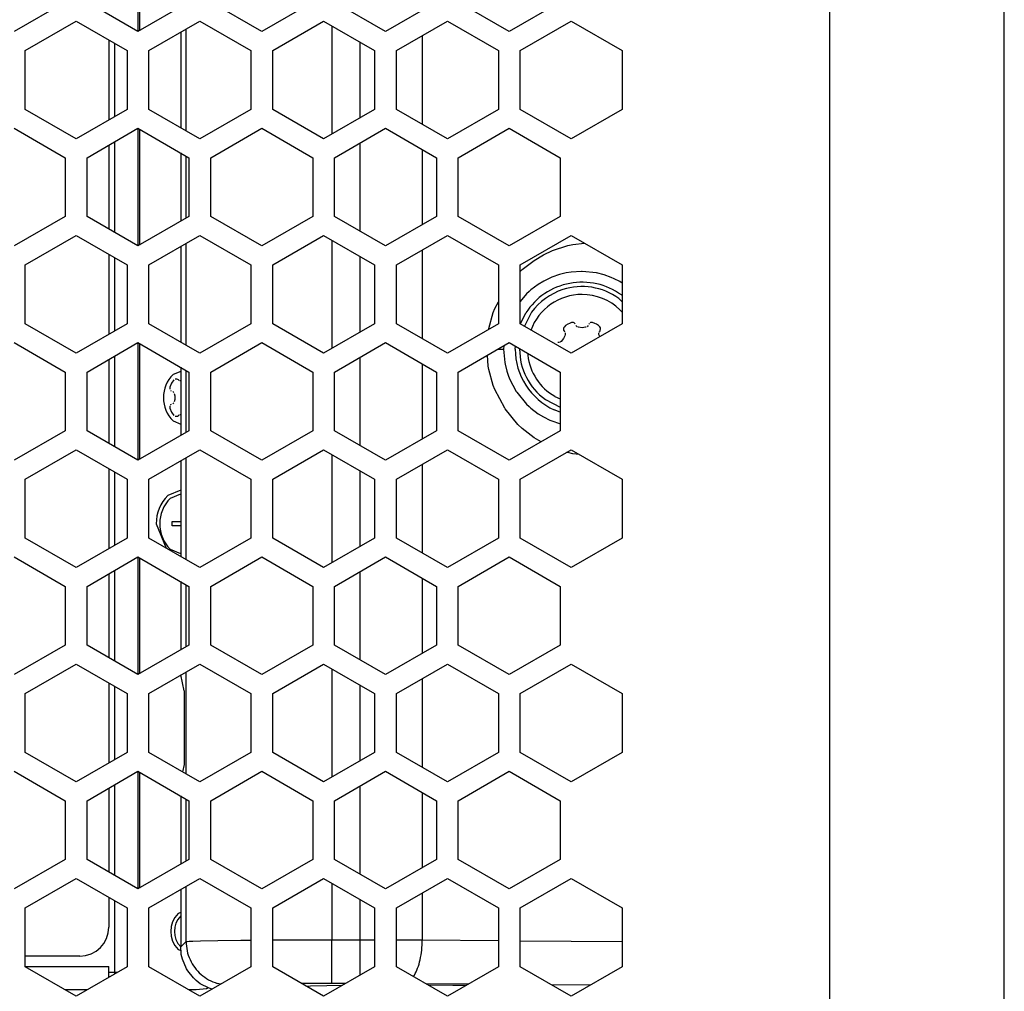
# Model space of a CAD drawing. Header units: millimetres. Extents: x -154 to 86, y -114 to 336.
# Tile 7 of 15: x 0 to 68, y 20 to 86. Entities that reach past the tile are written whole.
import ezdxf

# ---------------------------------------------------------------- set-up
doc = ezdxf.new("R2010")
doc.units = ezdxf.units.MM

# ---------------------------------------------------------------- blocks, each defined once
blk = doc.blocks.new('Gehaeuseschale-oben-Einbaudummy__1', base_point=(-136.349, -11.25))
at = {"color": 1, "linetype": 'Continuous'}
blk.add_line((55.651, 278.75), (55.651, -11.25), dxfattribs=at)
at = {"color": 7, "linetype": 'Continuous'}
for p, q in [((67.651, -11.25), (67.651, 278.75)), ((3.151, 87.569), (-0.349, 85.549)), ((8.151, 85.549), (4.651, 87.569)), ((11.651, 87.569), (8.151, 85.549)), ((16.651, 85.549), (13.151, 87.569)), ((20.151, 87.569), (16.651, 85.549)), ((25.151, 85.549), (21.651, 87.569)), ((28.651, 87.569), (25.151, 85.549)), ((33.651, 85.549), (30.151, 87.569)), ((37.151, 87.569), (33.651, 85.549)), ((0.401, 84.25), (3.901, 86.27)), ((3.901, 86.27), (7.401, 84.25)), ((8.901, 84.25), (12.401, 86.27)), ((12.401, 86.27), (15.901, 84.25)), ((17.401, 84.25), (20.901, 86.27)), ((20.901, 86.27), (24.401, 84.25)), ((25.901, 84.25), (29.401, 86.27)), ((29.401, 86.27), (32.901, 84.25)), ((34.401, 84.25), (37.901, 86.27)), ((37.901, 86.27), (41.401, 84.25)), ((0.401, 80.208), (0.401, 84.25)), ((7.401, 84.25), (7.401, 80.208)), ((8.901, 80.208), (8.901, 84.25)), ((15.901, 84.25), (15.901, 80.208)), ((17.401, 80.208), (17.401, 84.25)), ((24.401, 84.25), (24.401, 80.208)), ((25.901, 80.208), (25.901, 84.25)), ((32.901, 84.25), (32.901, 80.208)), ((34.401, 80.208), (34.401, 84.25)), ((41.401, 84.25), (41.401, 80.208)), ((3.901, 78.187), (0.401, 80.208)), ((7.401, 80.208), (3.901, 78.187)), ((12.401, 78.187), (8.901, 80.208)), ((15.901, 80.208), (12.401, 78.187)), ((20.901, 78.187), (17.401, 80.208)), ((24.401, 80.208), (20.901, 78.187)), ((29.401, 78.187), (25.901, 80.208)), ((32.901, 80.208), (29.401, 78.187)), ((37.901, 78.187), (34.401, 80.208)), ((41.401, 80.208), (37.901, 78.187)), ((-0.349, 78.911), (3.151, 76.891)), ((4.651, 76.891), (8.151, 78.911)), ((8.151, 78.911), (11.651, 76.891)), ((13.151, 76.891), (16.651, 78.911)), ((16.651, 78.911), (20.151, 76.891)), ((21.651, 76.891), (25.151, 78.911)), ((25.151, 78.911), (28.651, 76.891)), ((30.151, 76.891), (33.651, 78.911)), ((33.651, 78.911), (37.151, 76.891)), ((3.151, 76.891), (3.151, 72.849)), ((4.651, 72.849), (4.651, 76.891)), ((11.651, 76.891), (11.651, 72.849)), ((13.151, 72.849), (13.151, 76.891)), ((20.151, 76.891), (20.151, 72.849)), ((21.651, 72.849), (21.651, 76.891)), ((28.651, 76.891), (28.651, 72.849)), ((30.151, 72.849), (30.151, 76.891)), ((37.151, 76.891), (37.151, 72.849)), ((3.151, 72.849), (-0.349, 70.829)), ((8.151, 70.829), (4.651, 72.849)), ((11.651, 72.849), (8.151, 70.829)), ((16.651, 70.829), (13.151, 72.849)), ((20.151, 72.849), (16.651, 70.829)), ((25.151, 70.829), (21.651, 72.849)), ((28.651, 72.849), (25.151, 70.829)), ((33.651, 70.829), (30.151, 72.849)), ((37.151, 72.849), (33.651, 70.829)), ((0.401, 69.53), (3.901, 71.55)), ((3.901, 71.55), (7.401, 69.53)), ((8.901, 69.53), (12.401, 71.55)), ((12.401, 71.55), (15.901, 69.53)), ((17.401, 69.53), (20.901, 71.55)), ((20.901, 71.55), (24.401, 69.53)), ((25.901, 69.53), (29.401, 71.55)), ((29.401, 71.55), (32.901, 69.53)), ((34.401, 69.53), (37.901, 71.55)), ((37.901, 71.55), (41.401, 69.53)), ((0.401, 65.488), (0.401, 69.53)), ((7.401, 69.53), (7.401, 65.488)), ((8.901, 65.488), (8.901, 69.53)), ((15.901, 69.53), (15.901, 65.488)), ((17.401, 65.488), (17.401, 69.53)), ((24.401, 69.53), (24.401, 65.488)), ((25.901, 65.488), (25.901, 69.53)), ((32.901, 69.53), (32.901, 65.488)), ((34.401, 65.488), (34.401, 69.53)), ((41.401, 69.53), (41.401, 65.488)), ((3.901, 63.467), (0.401, 65.488)), ((7.401, 65.488), (3.901, 63.467)), ((12.401, 63.467), (8.901, 65.488)), ((15.901, 65.488), (12.401, 63.467)), ((20.901, 63.467), (17.401, 65.488)), ((24.401, 65.488), (20.901, 63.467)), ((29.401, 63.467), (25.901, 65.488)), ((32.901, 65.488), (29.401, 63.467)), ((37.901, 63.467), (34.401, 65.488)), ((41.401, 65.488), (37.901, 63.467)), ((-0.349, 64.191), (3.151, 62.171)), ((4.651, 62.171), (8.151, 64.191)), ((8.151, 64.191), (11.651, 62.171)), ((13.151, 62.171), (16.651, 64.191)), ((16.651, 64.191), (20.151, 62.171)), ((21.651, 62.171), (25.151, 64.191)), ((25.151, 64.191), (28.651, 62.171)), ((30.151, 62.171), (33.651, 64.191)), ((33.651, 64.191), (37.151, 62.171)), ((3.151, 62.171), (3.151, 58.129)), ((4.651, 58.129), (4.651, 62.171)), ((11.651, 62.171), (11.651, 58.129)), ((13.151, 58.129), (13.151, 62.171)), ((20.151, 62.171), (20.151, 58.129)), ((21.651, 58.129), (21.651, 62.171)), ((28.651, 62.171), (28.651, 58.129)), ((30.151, 58.129), (30.151, 62.171)), ((37.151, 62.171), (37.151, 58.129)), ((3.151, 58.129), (-0.349, 56.109)), ((8.151, 56.109), (4.651, 58.129)), ((11.651, 58.129), (8.151, 56.109)), ((16.651, 56.109), (13.151, 58.129)), ((20.151, 58.129), (16.651, 56.109)), ((25.151, 56.109), (21.651, 58.129)), ((28.651, 58.129), (25.151, 56.109)), ((33.651, 56.109), (30.151, 58.129)), ((37.151, 58.129), (33.651, 56.109)), ((0.401, 54.81), (3.901, 56.83)), ((3.901, 56.83), (7.401, 54.81)), ((8.901, 54.81), (12.401, 56.83)), ((12.401, 56.83), (15.901, 54.81)), ((17.401, 54.81), (20.901, 56.83)), ((20.901, 56.83), (24.401, 54.81)), ((25.901, 54.81), (29.401, 56.83)), ((29.401, 56.83), (32.901, 54.81)), ((34.401, 54.81), (37.901, 56.83)), ((37.901, 56.83), (41.401, 54.81)), ((0.401, 50.768), (0.401, 54.81)), ((7.401, 54.81), (7.401, 50.768)), ((8.901, 50.768), (8.901, 54.81)), ((15.901, 54.81), (15.901, 50.768)), ((17.401, 50.768), (17.401, 54.81)), ((24.401, 54.81), (24.401, 50.768)), ((25.901, 50.768), (25.901, 54.81)), ((32.901, 54.81), (32.901, 50.768)), ((34.401, 50.768), (34.401, 54.81)), ((41.401, 54.81), (41.401, 50.768)), ((3.901, 48.747), (0.401, 50.768)), ((7.401, 50.768), (3.901, 48.747)), ((12.401, 48.747), (8.901, 50.768)), ((15.901, 50.768), (12.401, 48.747)), ((20.901, 48.747), (17.401, 50.768)), ((24.401, 50.768), (20.901, 48.747)), ((29.401, 48.747), (25.901, 50.768)), ((32.901, 50.768), (29.401, 48.747)), ((37.901, 48.747), (34.401, 50.768)), ((41.401, 50.768), (37.901, 48.747)), ((-0.349, 49.471), (3.151, 47.451)), ((4.651, 47.451), (8.151, 49.471)), ((8.151, 49.471), (11.651, 47.451)), ((13.151, 47.451), (16.651, 49.471)), ((16.651, 49.471), (20.151, 47.451)), ((21.651, 47.451), (25.151, 49.471)), ((25.151, 49.471), (28.651, 47.451)), ((30.151, 47.451), (33.651, 49.471)), ((33.651, 49.471), (37.151, 47.451)), ((3.151, 47.451), (3.151, 43.409)), ((4.651, 43.409), (4.651, 47.451)), ((11.651, 47.451), (11.651, 43.409)), ((13.151, 43.409), (13.151, 47.451)), ((20.151, 47.451), (20.151, 43.409)), ((21.651, 43.409), (21.651, 47.451)), ((28.651, 47.451), (28.651, 43.409)), ((30.151, 43.409), (30.151, 47.451)), ((37.151, 47.451), (37.151, 43.409)), ((3.151, 43.409), (-0.349, 41.389)), ((8.151, 41.389), (4.651, 43.409)), ((11.651, 43.409), (8.151, 41.389)), ((16.651, 41.389), (13.151, 43.409)), ((20.151, 43.409), (16.651, 41.389)), ((25.151, 41.389), (21.651, 43.409)), ((28.651, 43.409), (25.151, 41.389)), ((33.651, 41.389), (30.151, 43.409)), ((37.151, 43.409), (33.651, 41.389)), ((0.401, 40.09), (3.901, 42.11)), ((3.901, 42.11), (7.401, 40.09)), ((8.901, 40.09), (12.401, 42.11)), ((12.401, 42.11), (15.901, 40.09)), ((17.401, 40.09), (20.901, 42.11)), ((20.901, 42.11), (24.401, 40.09)), ((25.901, 40.09), (29.401, 42.11)), ((29.401, 42.11), (32.901, 40.09)), ((34.401, 40.09), (37.901, 42.11)), ((37.901, 42.11), (41.401, 40.09)), ((0.401, 36.048), (0.401, 40.09)), ((7.401, 40.09), (7.401, 36.048)), ((8.901, 36.048), (8.901, 40.09)), ((15.901, 40.09), (15.901, 36.048)), ((17.401, 36.048), (17.401, 40.09)), ((24.401, 40.09), (24.401, 36.048)), ((25.901, 36.048), (25.901, 40.09)), ((32.901, 40.09), (32.901, 36.048)), ((34.401, 36.048), (34.401, 40.09)), ((41.401, 40.09), (41.401, 36.048)), ((3.901, 34.027), (0.401, 36.048)), ((7.401, 36.048), (3.901, 34.027)), ((12.401, 34.027), (8.901, 36.048)), ((15.901, 36.048), (12.401, 34.027)), ((20.901, 34.027), (17.401, 36.048)), ((24.401, 36.048), (20.901, 34.027)), ((29.401, 34.027), (25.901, 36.048)), ((32.901, 36.048), (29.401, 34.027)), ((37.901, 34.027), (34.401, 36.048)), ((41.401, 36.048), (37.901, 34.027)), ((-0.349, 34.751), (3.151, 32.731)), ((4.651, 32.731), (8.151, 34.751)), ((8.151, 34.751), (11.651, 32.731)), ((13.151, 32.731), (16.651, 34.751)), ((16.651, 34.751), (20.151, 32.731)), ((21.651, 32.731), (25.151, 34.751)), ((25.151, 34.751), (28.651, 32.731)), ((30.151, 32.731), (33.651, 34.751)), ((33.651, 34.751), (37.151, 32.731)), ((3.151, 32.731), (3.151, 28.689)), ((4.651, 28.689), (4.651, 32.731)), ((11.651, 32.731), (11.651, 28.689)), ((13.151, 28.689), (13.151, 32.731)), ((20.151, 32.731), (20.151, 28.689)), ((21.651, 28.689), (21.651, 32.731)), ((28.651, 32.731), (28.651, 28.689)), ((30.151, 28.689), (30.151, 32.731)), ((37.151, 32.731), (37.151, 28.689)), ((3.151, 28.689), (-0.349, 26.669)), ((8.151, 26.669), (4.651, 28.689)), ((11.651, 28.689), (8.151, 26.669)), ((16.651, 26.669), (13.151, 28.689)), ((20.151, 28.689), (16.651, 26.669)), ((25.151, 26.669), (21.651, 28.689)), ((28.651, 28.689), (25.151, 26.669)), ((33.651, 26.669), (30.151, 28.689)), ((37.151, 28.689), (33.651, 26.669)), ((0.401, 25.37), (3.901, 27.39)), ((3.901, 27.39), (7.401, 25.37)), ((8.901, 25.37), (12.401, 27.39)), ((12.401, 27.39), (15.901, 25.37)), ((17.401, 25.37), (20.901, 27.39)), ((20.901, 27.39), (24.401, 25.37)), ((25.901, 25.37), (29.401, 27.39)), ((29.401, 27.39), (32.901, 25.37)), ((34.401, 25.37), (37.901, 27.39)), ((37.901, 27.39), (41.401, 25.37)), ((0.401, 21.328), (0.401, 25.37)), ((7.401, 25.37), (7.401, 21.328)), ((8.901, 21.328), (8.901, 25.37)), ((15.901, 25.37), (15.901, 21.328)), ((17.401, 21.328), (17.401, 25.37)), ((24.401, 25.37), (24.401, 21.328)), ((25.901, 21.328), (25.901, 25.37)), ((32.901, 25.37), (32.901, 21.328)), ((34.401, 21.328), (34.401, 25.37)), ((41.401, 25.37), (41.401, 21.328)), ((3.901, 19.307), (0.401, 21.328)), ((7.401, 21.328), (3.901, 19.307)), ((12.401, 19.307), (8.901, 21.328)), ((15.901, 21.328), (12.401, 19.307)), ((20.901, 19.307), (17.401, 21.328)), ((24.401, 21.328), (20.901, 19.307)), ((29.401, 19.307), (25.901, 21.328)), ((32.901, 21.328), (29.401, 19.307)), ((37.901, 19.307), (34.401, 21.328)), ((41.401, 21.328), (37.901, 19.307))]:
    blk.add_line(p, q, dxfattribs=at)
blk = doc.blocks.new('Linsenschraube_selbstfurchend_22__12', base_point=(10.334, 59.133))
at = {"color": 7, "linetype": 'Continuous'}
for p, q in [((10.622, 61.626), (10.458, 61.417)), ((10.737, 61.687), (10.694, 61.674)), ((10.823, 61.686), (10.737, 61.687)), ((10.893, 61.659), (10.823, 61.686)), ((10.935, 61.626), (10.893, 61.659)), ((10.98, 61.591), (10.935, 61.626)), ((11.091, 61.561), (11.033, 61.569)), ((10.458, 61.417), (10.334, 61.126)), ((10.334, 61.126), (10.338, 60.996)), ((10.391, 60.912), (10.431, 60.88)), ((10.543, 60.833), (10.611, 60.772)), ((10.646, 60.699), (10.678, 60.528)), ((10.678, 60.292), (10.646, 60.121)), ((10.678, 60.528), (10.684, 60.41)), ((10.684, 60.41), (10.678, 60.292)), ((10.338, 59.824), (10.338, 59.679)), ((10.338, 59.679), (10.445, 59.425)), ((10.391, 59.908), (10.356, 59.863)), ((10.431, 59.94), (10.391, 59.908)), ((10.611, 60.048), (10.543, 59.987)), ((10.445, 59.425), (10.622, 59.194)), ((10.694, 59.146), (10.737, 59.133)), ((10.737, 59.133), (10.823, 59.134)), ((10.823, 59.134), (10.863, 59.146)), ((10.863, 59.146), (10.935, 59.194)), ((10.935, 59.194), (10.98, 59.229)), ((11.033, 59.251), (11.091, 59.259))]:
    blk.add_line(p, q, dxfattribs=at)
blk = doc.blocks.new('Linsenschraube_selbstfurchend_23__13', base_point=(34.918, 60.32))
at = {"color": 7, "linetype": 'Continuous'}
for p, q in [((41.401, 66.292), (41.251, 66.452)), ((37.396, 65.226), (37.374, 65.164)), ((37.374, 65.164), (37.387, 65.038)), ((37.387, 65.038), (37.435, 64.966)), ((37.435, 65.279), (37.396, 65.226)), ((37.521, 65.357), (37.435, 65.279)), ((37.435, 64.966), (37.47, 64.921)), ((37.666, 65.456), (37.521, 65.357)), ((37.778, 65.513), (37.666, 65.456)), ((37.935, 65.568), (37.778, 65.513)), ((38.065, 65.563), (37.935, 65.568)), ((38.104, 65.545), (38.065, 65.563)), ((38.149, 65.51), (38.104, 65.545)), ((38.181, 65.47), (38.149, 65.51)), ((38.308, 65.277), (38.228, 65.358)), ((38.417, 65.242), (38.362, 65.255)), ((38.651, 65.217), (38.417, 65.242)), ((38.885, 65.242), (38.651, 65.217)), ((38.94, 65.255), (38.885, 65.242)), ((39.074, 65.358), (38.994, 65.277)), ((39.153, 65.51), (39.121, 65.47)), ((39.237, 65.563), (39.198, 65.545)), ((39.367, 65.568), (39.237, 65.563)), ((39.524, 65.513), (39.367, 65.568)), ((39.636, 65.456), (39.524, 65.513)), ((39.781, 65.357), (39.636, 65.456)), ((39.867, 65.279), (39.781, 65.357)), ((39.832, 64.921), (39.867, 64.966)), ((39.915, 65.207), (39.867, 65.279)), ((39.867, 64.966), (39.9, 65.008)), ((39.9, 65.008), (39.928, 65.164)), ((39.928, 65.164), (39.915, 65.207)), ((37.215, 64.264), (37.157, 64.217)), ((37.381, 64.483), (37.215, 64.264)), ((37.464, 64.661), (37.381, 64.483)), ((37.492, 64.752), (37.464, 64.661)), ((37.492, 64.868), (37.492, 64.752)), ((39.81, 64.752), (39.81, 64.868)), ((39.838, 64.661), (39.81, 64.752)), ((39.866, 64.602), (39.838, 64.661)), ((37.103, 64.195), (36.99, 64.195)), ((34.918, 63.46), (34.926, 63.32)), ((36.776, 60.502), (37.151, 60.32))]:
    blk.add_line(p, q, dxfattribs=at)
for start, end in [(90.00002, 160.00004), (46.0976, 90.00002), (186.58533, 239.99999)]:
    blk.add_arc((38.651, 63.75), 3.75, start, end, dxfattribs=at)
blk = doc.blocks.new('30083-95-10-01-00__19', base_point=(11.084, 19.525))
at = {"color": 1, "linetype": 'Continuous'}
for p, q in [((21.456, 85.95), (21.456, 78.507)), ((11.457, 78.732), (11.457, 85.725)), ((27.677, 85.275), (27.677, 79.183)), ((23.411, 79.636), (23.411, 84.821)), ((23.411, 71.833), (23.411, 77.907)), ((27.677, 77.453), (27.677, 72.287)), ((11.457, 72.737), (11.457, 77.003)), ((21.456, 71.23), (21.456, 63.787)), ((38.011, 70.941), (38.818, 71.021)), ((11.457, 64.012), (11.457, 71.005)), ((27.677, 70.555), (27.677, 64.463)), ((36.002, 70.225), (36.629, 70.521)), ((36.629, 70.521), (37.662, 70.863)), ((37.662, 70.863), (38.011, 70.941)), ((23.411, 64.916), (23.411, 70.101)), ((34.546, 69.207), (35.356, 69.838)), ((35.356, 69.838), (36.002, 70.225)), ((34.401, 69.069), (34.546, 69.207)), ((37.566, 68.983), (37.109, 68.873)), ((37.891, 69.037), (37.566, 68.983)), ((38.607, 69.083), (37.891, 69.037)), ((38.651, 69.082), (38.607, 69.083)), ((39.646, 68.977), (38.651, 69.082)), ((36.014, 68.419), (35.642, 68.193)), ((36.429, 68.625), (36.014, 68.419)), ((36.568, 68.684), (36.429, 68.625)), ((37.109, 68.873), (36.568, 68.684)), ((40.163, 68.846), (39.646, 68.977)), ((40.642, 68.672), (40.163, 68.846)), ((40.852, 68.58), (40.642, 68.672)), ((41.239, 68.379), (40.852, 68.58)), ((41.401, 68.278), (41.239, 68.379)), ((35.013, 67.705), (34.832, 67.533)), ((35.134, 67.811), (35.013, 67.705)), ((35.642, 68.193), (35.134, 67.811)), ((32.662, 66.538), (32.901, 66.987)), ((34.832, 67.533), (34.401, 67.013)), ((41.401, 66.996), (41.174, 67.223)), ((41.35, 67.465), (41.401, 67.425)), ((32.556, 66.265), (32.662, 66.538)), ((35.178, 66.273), (34.693, 65.32)), ((32.249, 65.166), (32.556, 66.265)), ((34.427, 65.473), (34.788, 66.233)), ((32.238, 65.105), (32.249, 65.166)), ((32.886, 63.75), (32.938, 63.75)), ((32.938, 63.75), (33.258, 63.75)), ((33.277, 63.976), (33.258, 63.75)), ((33.258, 63.75), (33.338, 62.83)), ((34.059, 63.75), (34.086, 63.94)), ((23.411, 57.113), (23.411, 63.187)), ((32.207, 62.566), (32.146, 63.323)), ((11.457, 58.017), (11.457, 62.283)), ((27.677, 62.733), (27.677, 57.567)), ((32.249, 62.334), (32.207, 62.566)), ((32.556, 61.235), (32.249, 62.334)), ((33.338, 62.83), (33.361, 62.706)), ((33.361, 62.706), (33.479, 62.23)), ((33.479, 62.23), (33.572, 61.946)), ((33.572, 61.946), (33.667, 61.7)), ((33.667, 61.7), (34.123, 60.838)), ((32.662, 60.962), (32.556, 61.235)), ((33.345, 59.679), (32.662, 60.962)), ((34.123, 60.838), (34.162, 60.779)), ((34.162, 60.779), (34.83, 59.969)), ((36.128, 60.277), (37.151, 59.756)), ((33.373, 59.638), (33.345, 59.679)), ((34.247, 58.577), (33.373, 59.638)), ((34.83, 59.969), (35.012, 59.796)), ((35.012, 59.796), (35.135, 59.688)), ((35.135, 59.688), (35.644, 59.305)), ((37.151, 59.414), (36.743, 59.573)), ((35.644, 59.305), (36.011, 59.083)), ((36.011, 59.083), (36.429, 58.875)), ((36.429, 58.875), (36.568, 58.816)), ((34.546, 58.293), (34.247, 58.577)), ((35.356, 57.662), (34.546, 58.293)), ((36.568, 58.816), (37.112, 58.626)), ((37.112, 58.626), (37.151, 58.617)), ((35.84, 57.373), (35.356, 57.662)), ((11.457, 49.292), (11.457, 56.285)), ((21.456, 56.51), (21.456, 49.067)), ((37.662, 56.637), (37.602, 56.657)), ((38.011, 56.559), (37.662, 56.637)), ((38.445, 56.516), (38.011, 56.559)), ((27.677, 55.835), (27.677, 49.743)), ((23.411, 50.196), (23.411, 55.381)), ((23.411, 42.393), (23.411, 48.467)), ((11.457, 43.297), (11.457, 47.563)), ((27.677, 48.013), (27.677, 42.847)), ((11.457, 34.572), (11.457, 41.565)), ((21.456, 41.79), (21.456, 34.347)), ((23.411, 35.476), (23.411, 40.661)), ((27.677, 41.115), (27.677, 35.023)), ((23.411, 27.673), (23.411, 33.747)), ((27.677, 33.293), (27.677, 28.127)), ((11.457, 28.577), (11.457, 32.843)), ((21.456, 27.07), (21.456, 23.176)), ((11.457, 23.056), (11.457, 26.845)), ((27.677, 26.395), (27.677, 23.164)), ((23.411, 23.176), (23.411, 25.941)), ((11.084, 22.682), (11.457, 23.056)), ((11.457, 23.056), (11.519, 23.067)), ((11.519, 23.067), (11.659, 23.078)), ((11.659, 23.078), (11.705, 23.081)), ((11.705, 23.081), (11.925, 23.09)), ((11.925, 23.09), (12.443, 23.106)), ((12.443, 23.106), (13.636, 23.13)), ((13.636, 23.13), (15.223, 23.149)), ((15.223, 23.149), (15.901, 23.155)), ((17.401, 23.165), (17.67, 23.166)), ((17.67, 23.166), (21.456, 23.176)), ((21.456, 23.176), (23.411, 23.176)), ((21.456, 20.176), (21.456, 23.176)), ((23.411, 23.176), (24.401, 23.175)), ((23.411, 20.752), (23.411, 23.176)), ((25.901, 23.172), (26.656, 23.169)), ((26.656, 23.169), (27.677, 23.164)), ((27.677, 23.164), (32.901, 23.121)), ((34.401, 23.109), (41.401, 23.051)), ((27.075, 20.65), (27.134, 20.739)), ((13.828, 20.131), (13.59, 20.184)), ((21.456, 20.176), (19.419, 20.171)), ((22.406, 20.176), (21.456, 20.176)), ((30.822, 20.128), (27.939, 20.152)), ((39.203, 20.059), (36.562, 20.081))]:
    blk.add_line(p, q, dxfattribs=at)
at = {"color": 7, "linetype": 'Continuous'}
for p, q in [((11.084, 85.51), (11.084, 78.948)), ((11.084, 77.218), (11.084, 72.522)), ((11.084, 70.79), (11.084, 64.228)), ((11.084, 62.498), (11.084, 57.802)), ((11.084, 56.07), (11.084, 49.508)), ((11.084, 47.778), (11.084, 43.082)), ((11.322, 40.274), (11.101, 41.378)), ((11.322, 40.274), (11.324, 40.217)), ((11.324, 40.217), (11.326, 40.131)), ((11.326, 40.131), (11.327, 39.975)), ((11.327, 39.975), (11.327, 35.525)), ((11.322, 35.226), (11.219, 34.71)), ((11.324, 35.283), (11.322, 35.226)), ((11.326, 35.369), (11.324, 35.283)), ((11.327, 35.525), (11.326, 35.369)), ((11.084, 33.058), (11.084, 28.362)), ((11.084, 26.63), (11.084, 22.682)), ((11.127, 22.171), (11.084, 22.682)), ((11.199, 21.856), (11.127, 22.171)), ((11.48, 21.183), (11.199, 21.856)), ((11.569, 21.037), (11.48, 21.183)), ((11.955, 20.554), (11.569, 21.037)), ((12.147, 20.376), (11.955, 20.554)), ((12.431, 20.161), (12.147, 20.376)), ((13.045, 19.846), (12.431, 20.161)), ((13.24, 19.781), (13.045, 19.846)), ((20.007, 19.989), (19.741, 19.977)), ((21.112, 20.015), (20.007, 19.989)), ((22.153, 20.03), (21.112, 20.015)), ((29.772, 20.044), (28.109, 20.053)), ((30.66, 20.034), (29.772, 20.044))]:
    blk.add_line(p, q, dxfattribs=at)
at = {"color": 1, "linetype": 'Continuous'}
for radius, start, end in [(4.592, 54.00003, 147.27274), (4.292, 108.00001, 144.00001), (4.292, 54.00002, 107.99999), (4.592, 179.99997, 245.45452), (4.292, 179.99998, 233.99998)]:
    blk.add_arc((38.651, 63.75), radius, start, end, dxfattribs=at)
for points in [[(11.457, 23.056), (11.525, 22.422), (11.725, 21.817), (12.049, 21.267), (12.481, 20.799), (13.003, 20.432), (13.59, 20.184)], [(27.134, 20.739), (27.358, 21.217), (27.529, 21.803), (27.637, 22.464), (27.677, 23.164)]]:
    blk.add_spline(points, degree=3, dxfattribs=at)
blk = doc.blocks.new('EMV-Filter-vergossen_1__20', base_point=(11.084, 19.525))
blk.add_blockref('30083-95-10-01-00__19', (11.084, 19.525))
blk = doc.blocks.new('Platte__22', base_point=(-82.349, 19.75))
at = {"color": 7, "linetype": 'Continuous'}
blk.add_line((12.846, 19.811), (12.151, 19.75), dxfattribs=at)
blk.add_arc((12.151, 23.75), 1.5, 135.00002, 224.99998, dxfattribs=at)
blk = doc.blocks.new('Gehaeuse__25', base_point=(-84.849, 19.75))
at = {"color": 7, "linetype": 'Continuous'}
for p, q in [((8.151, 93.631), (8.151, 85.549)), ((8.151, 78.911), (8.151, 70.829)), ((8.151, 64.191), (8.151, 56.109)), ((11.084, 62.218), (10.56, 62.001)), ((10.56, 58.819), (11.084, 58.602)), ((11.084, 54.058), (10.207, 53.695)), ((10.383, 53.518), (11.084, 53.808)), ((9.401, 51.75), (10.093, 50.08)), ((10.501, 51.6), (10.501, 51.9)), ((10.501, 51.9), (11.084, 51.9)), ((11.084, 51.6), (10.501, 51.6)), ((8.151, 49.471), (8.151, 41.389)), ((11.084, 49.692), (10.383, 49.982)), ((8.151, 34.751), (8.151, 26.669)), ((11.084, 25.058), (10.914, 24.987)), ((10.914, 22.513), (11.105, 22.433)), ((6.151, 20.95), (6.151, 21.35)), ((6.151, 20.606), (6.151, 20.95)), ((6.151, 20.95), (6.551, 20.95)), ((6.351, 20.75), (6.4, 20.75)), ((6.551, 20.837), (6.551, 20.95)), ((6.551, 20.95), (6.746, 20.95)), ((4.668, 19.75), (3.134, 19.75)), ((12.151, 19.75), (11.634, 19.75)), ((12.846, 19.811), (12.151, 19.75)), ((12.972, 19.884), (12.846, 19.811))]:
    blk.add_line(p, q, dxfattribs=at)
at = {"color": 1, "linetype": 'Continuous'}
for p, q in [((8.251, 93.574), (8.251, 85.606)), ((6.551, 79.717), (6.551, 84.74)), ((8.251, 78.854), (8.251, 70.886)), ((6.551, 71.752), (6.551, 77.988)), ((6.551, 64.997), (6.551, 70.02)), ((8.251, 64.134), (8.251, 56.166)), ((6.551, 57.032), (6.551, 63.268)), ((6.551, 50.277), (6.551, 55.3)), ((8.251, 49.414), (8.251, 41.446)), ((6.551, 42.312), (6.551, 48.548)), ((6.551, 35.557), (6.551, 40.58)), ((8.251, 34.694), (8.251, 26.726)), ((6.551, 27.592), (6.551, 33.828)), ((6.551, 20.95), (6.551, 25.86)), ((0.401, 21.35), (6.151, 21.35)), ((6.151, 20.65), (6.227, 20.65))]:
    blk.add_line(p, q, dxfattribs=at)
at = {"color": 7, "linetype": 'Continuous'}
for centre, radius, start, end in [((12.151, 60.41), 2.25, 134.99995, 180.00001), ((12.151, 60.41), 2.25, 179.99999, 225.00004), ((12.151, 51.75), 2.75, 134.99994, 179.99993), ((12.151, 51.75), 2.5, 135.00001, 224.99999), ((12.151, 23.75), 1.75, 135.00002, 224.99998)]:
    blk.add_arc(centre, radius, start, end, dxfattribs=at)
blk = doc.blocks.new('Label-Gehaeuse__26', base_point=(-74.849, 22.05))
at = {"color": 7, "linetype": 'Continuous'}
for p, q in [((6.151, 84.971), (6.151, 79.486)), ((6.151, 77.757), (6.151, 71.983)), ((6.151, 70.251), (6.151, 64.766)), ((6.151, 63.037), (6.151, 57.263)), ((6.151, 55.531), (6.151, 50.046)), ((6.151, 48.317), (6.151, 42.543)), ((6.151, 40.811), (6.151, 35.326)), ((6.151, 33.597), (6.151, 27.823)), ((6.151, 26.091), (6.151, 24.05)), ((4.151, 22.05), (0.401, 22.05))]:
    blk.add_line(p, q, dxfattribs=at)
blk.add_arc((4.151, 24.05), 2, 270, 0, dxfattribs=at)
blk = doc.blocks.new('Netzteil-LCC600-28U-9P_1__28', base_point=(-84.849, 19.577))
for name, p in [('Gehaeuse__25', (-84.849, 19.75)), ('Platte__22', (-82.349, 19.75)), ('Label-Gehaeuse__26', (-74.849, 22.05))]:
    blk.add_blockref(name, p)
blk = doc.blocks.new('Netzteil-S360__32', base_point=(-154.349, -114.25))
for name, p in [('Gehaeuseschale-oben-Einbaudummy__1', (-136.349, -11.25)), ('Netzteil-LCC600-28U-9P_1__28', (-84.849, 19.577)), ('EMV-Filter-vergossen_1__20', (11.084, 19.525)), ('Linsenschraube_selbstfurchend_23__13', (34.918, 60.32)), ('Linsenschraube_selbstfurchend_22__12', (10.334, 59.133))]:
    blk.add_blockref(name, p)
blk = doc.blocks.new('DrfsichtA', base_point=(97, 111))
blk.add_blockref('Netzteil-S360__32', (-154.349, -114.25))

msp = doc.modelspace()

# ---------------------------------------------------------------- block references
msp.add_blockref('DrfsichtA', (97, 111))

doc.saveas('drawing.dxf')
